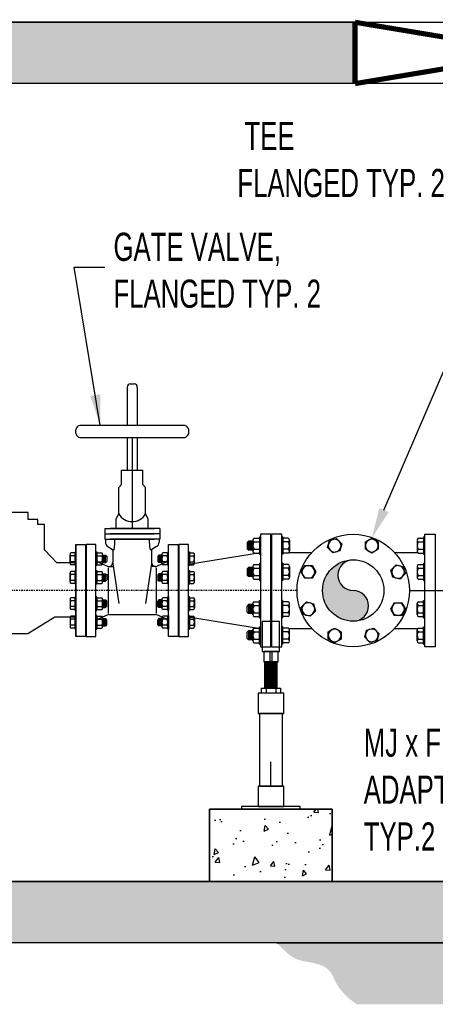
# Model space of a CAD drawing. Header units: inches. Extents: x -116 to 771, y -37 to 412.
# Tile 17 of 25: x 490 to 530, y 190 to 286. Entities that reach past the tile are written whole.
import ezdxf

# ---------------------------------------------------------------- set-up
doc = ezdxf.new("R2010")
doc.units = ezdxf.units.IN
doc.header["$MEASUREMENT"] = 0
doc.linetypes.add('CENTER2', pattern=[1.125, 0.75, -0.125, 0.125, -0.125])
for name, color, linetype in [('ADJUSTABLE SUPPORT', 7, 'Continuous'), ('DIMENSION', 7, 'Continuous'), ('HATCH', 8, 'Continuous')]:
    doc.layers.add(name, color=color, linetype=linetype)
doc.styles.add('style1', font='techl___.ttf', dxfattribs={"width": 0.8, "height": 3})
doc.styles.add('TECHNICAL', font='techb___.ttf', dxfattribs={"width": 0.8})
doc.dimstyles.get("Standard").update_dxf_attribs({"dimtxt": 3, "dimasz": 0.25, "dimexe": 0.18, "dimexo": 0.0625, "dimgap": 0.09, "dimtad": 0, "dimtih": 1, "dimtoh": 1, "dimdec": 0, "dimzin": 0, "dimdsep": 46, "dimlunit": 4, "dimtxsty": 'TECHNICAL', "dimcen": 0.09, "dimadec": 0, "dimazin": 0, "dimtfac": 1, "dimtdec": 0, "dimtofl": 0, "dimtmove": 0, "dimatfit": 3, "dimfxl": 1, "dimtolj": 1, "dimtzin": 0, "dimarcsym": 0})

# ---------------------------------------------------------------- blocks, each defined once
blk = doc.blocks.new('*U36')
at = {"layer": 'DIMENSION'}
blk.add_lwpolyline([(-0.625, -0.361), (0, -0.722), (0.625, -0.361), (0.625, 0.361), (0, 0.722), (-0.625, 0.361)], close=True, dxfattribs=at)
blk.add_circle((0, 0), 0.625, dxfattribs=at)
blk = doc.blocks.new('*U37')
at = {"layer": 'DIMENSION', "color": 0, "linetype": 'ByBlock', "lineweight": -2, "transparency": 16777216}
blk.add_blockref('*U36', (565.667, 230.355), dxfattribs=at)
for p, rotation in [((569.302, 230.355), 315), ((563.096, 227.785), 45), ((571.873, 227.785), 270), ((563.096, 224.149), 90), ((571.873, 224.149), 225), ((565.667, 221.579), 135), ((569.302, 221.579), 180)]:
    blk.add_blockref('*U36', p, dxfattribs=dict(at, rotation=rotation))

msp = doc.modelspace()

# ---------------------------------------------------------------- hatches: boundary and pattern name
at = {"layer": 'DIMENSION'}
h = msp.add_hatch(color=256, dxfattribs=at)
h.dxf.hatch_style = 1
h.paths.add_polyline_path([(522.375, 233.111, 0.414214), (519.375, 230.111, 0.414214), (522.375, 227.111, 1), (522.375, 230.111, -1)])
at = {"layer": 'HATCH'}
h = msp.add_hatch(dxfattribs=at)
h.set_pattern_fill('AR-CONC', color=256, scale=0.5)
h.set_pattern_definition([(50, (0, 0), (3.586301, -0.31376), [0.375, -4.125]), (355, (0, 0), (-0.693757, 3.76096), [0.3, -3.3]), (100.45144, (0.299, -0.026), (2.892544, 3.4472), [0.3187, -3.50571]), (46.1842, (0, 1), (5.336207, -0.827596), [0.5625, -6.1875]), (96.6356, (0.4447, 0.931), (4.67331, 4.870593), [0.47805, -5.25857]), (351.1842, (0, 1), (4.67331, 4.870593), [0.45, -4.95]), (21, (0.5, 0.75), (2.984535, -2.013094), [0.375, -4.125]), (326, (0.5, 0.75), (1.216577, 3.62575), [0.3, -3.3]), (71.45144, (0.7487, 0.5822), (4.201112, 1.612656), [0.3187, -3.50571]), (37.5, (0, 0), (0.0607993, 1.6644693), [0, -3.26, 0, -3.35, 0, -3.3125]), (7.5, (0, 0), (1.3153477, 1.9720586), [0, -1.91, 0, -3.185, 0, -1.2625]), (327.5, (-1.115, 0), (2.6691122, -0.1127744), [0, -1.25, 0, -3.9, 0, -5.175]), (317.5, (-1.615, 0), (2.915931, 0.500525), [0, -1.625, 0, -2.59, 0, -3.675])])
h.paths.add_polyline_path([(564.552, 285.661), (558.552, 285.661), (558.552, 279.661), (558.552, 201.661), (414.552, 201.661), (414.552, 279.661), (522.552, 279.661), (522.552, 285.661), (408.552, 285.661), (408.552, 195.661), (564.552, 195.661)])
h = msp.add_hatch(dxfattribs=at)
h.set_pattern_fill('AR-CONC', color=256, scale=0.75, angle=30)
h.set_pattern_definition([(80, (-7.8556, 3e-14), (4.894062, 2.28214), [0.5625, -6.1875]), (25, (-7.8556, 3e-14), (-3.721937, 4.365314), [0.45, -4.95]), (130.4514, (-7.4477, 0.19), (1.172125, 6.64745), [0.47805, -5.258566]), (76.1842, (-8.6056, 1.299), (7.55263, 2.927076), [0.84375, -9.28125]), (126.6356, (-7.976, 1.543), (2.41786, 9.83207), [0.71708, -7.88785]), (21.1842, (-8.6056, 1.299), (2.41786, 9.83207), [0.675, -7.425]), (51, (-7.7685, 1.3493), (5.386846, -0.376685), [0.5625, -6.1875]), (356, (-7.7685, 1.3493), (-1.138933, 5.62242), [0.45, -4.95]), (101.4514, (-7.3196, 1.318), (4.247913, 5.245735), [0.47805, -5.258566]), (67.5, (-7.8556, 3e-14), (-1.1693714, 2.2078085), [0, -4.89, 0, -5.025, 0, -4.96875]), (37.5, (-7.8556, 3e-14), (0.229643, 3.54829), [0, -2.865, 0, -4.7775, 0, -1.89375]), (357.5, (-9.304, -0.8362), (3.551859, 1.855336), [0, -1.875, 0, -5.85, 0, -7.7625]), (347.5, (-9.9535, -1.2112), (3.412512, 2.83715), [0, -2.4375, 0, -3.885, 0, -5.5125])])
h.paths.add_polyline_path([(449.071, 201.661), (449.071, 208.734), (437.071, 208.734), (437.071, 201.661)])
h.paths.add_polyline_path([(508.323, 208.734), (508.323, 201.661), (520.323, 201.661), (520.323, 208.734)])
h = msp.add_hatch(dxfattribs=at)
h.set_pattern_fill('GRAVEL', color=256, scale=2.5, angle=30)
h.set_pattern_definition([(258.012788, (0.30885, 3.06506), (-6.070508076, -29.485571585), [0.33634, -33.29772]), (214.96974, (0.23899, 2.73606), (24.730762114, 17.16506351), [0.57717, -57.139812]), (162.510447, (-0.23397, 2.40526), (35.400635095, -11.315698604), [0.40697, -40.2900815]), (297.27369, (-0.76585, 1.37649), (-22.83493649, 44.55127019), [0.525595, -52.033895]), (322.833654, (-0.525, 0.90933), (-25.825317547, 19.730762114), [0.5153875, -51.023433]), (27.27369, (-0.1143, 0.59796), (-44.55127019, -22.83493649), [0.525595, -52.033895]), (67.69424, (0.35287, 0.83881), (-15.645825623, -37.900635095), [0.6950725, -68.812121]), (102.255328, (0.61668, 1.481875), (-12.344555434, 56.381397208), [0.65622, -64.965804]), (151.429566, (0.47739, 2.12314), (-33.570508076, 18.145825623), [0.527375, -52.210183]), (205.23636, (0.01423, 2.37535), (25.065698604, 11.58493649), [0.60208, -29.501906]), (252.397438, (-0.530385, 2.11865), (-12.230762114, -38.815698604), [0.77862, -77.0834375]), (168.814075, (1.39006, 2.59234), (-22.65544457, 4.24038106), [0.2657525, -26.309612]), (201.469234, (1.12936, 2.6439), (30.645825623, 11.91987298), [0.5055925, -50.053779]), (255, (0.6588, 2.4588), (1.25, -2.1650635), [0.353552, -3.181981]), (233.19859, (0.3573, 2.63115), (8.32531755, 10.58012702), [0.190395, -18.849038]), (321.80141, (0.24324, 2.4787), (-5.9150635, 5.24519053), [0.269257, -13.193655]), (60.96376, (0.45484, 2.3122), (3.99519053, 8.08012702), [0.437323, -14.140057]), (191.56505, (0.6671, 2.69455), (5.580127, 0.3349365), [0.316228, -7.589467]), (46.38954, (-1.0125, 1.7537), (17.900635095, 18.99519053), [0.443, -43.857113]), (100.346176, (-0.70694, 2.07445), (5.08974596, -28.815698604), [0.3716525, -36.793519]), (323.19859, (0.4171, 3.12756), (-10.58012702, 8.32531755), [0.380788, -18.658645]), (13.61046, (0.722, 2.89945), (-25.400635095, -6.00480947), [0.443, -43.857113]), (9.443955, (-0.2375, 0.41136), (-13.32531755, -1.91987298), [0.4272, -20.932809]), (324.77514, (0.18391, 0.48146), (-24.575317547, 17.565698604), [0.357945, -35.436608]), (96.80141, (1.68875, 0.975), (-1.91987298, 13.32531755), [0.380788, -18.658645]), (47.354025, (1.64365, 1.35311), (-23.145825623, -24.910254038), [0.4190775, -41.488559]), (99.443955, (0.62787, 0.3625), (1.91987298, -13.32531755), [0.2136, -21.146409]), (131.30993, (1.55885, 0.9), (-7.1650635, 7.41025404), [0.127475, -12.620074]), (195.96376, (1.4747, 0.99575), (7.7451905, 1.5849365), [0.515387, -9.792377]), (216.009006, (0.97918, 0.854), (20.400635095, 14.66506351), [0.477625, -47.284808]), (333.69007, (0.56734, 2.11734), (-4.6650635, 3.080127), [0.360555, -8.653323]), (23.157227, (0.89054, 1.95753), (39.306079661, 16.919872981), [0.629485, -62.318907]), (90.945396, (1.4693, 2.20508), (0.08974596, -20.15544457), [0.25739, -25.481685]), (120, (1.465, 2.4624), (-3.415064, 0.915064), [0.15, -2.35]), (150.256437, (0.89838, 0.89396), (17.41025404, -10.155444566), [0.34731, -34.3838]), (78.012788, (0.59683, 1.06627), (6.070508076, 29.485571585), [0.67268, -32.96138]), (30, (0.7365, 1.7243), (0.915064, 3.415064), [0.65, -1.85]), (355.304846, (1.29945, 2.04928), (30.400635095, -2.655444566), [0.395285, -39.133186]), (284.054604, (1.6934, 2.01692), (2.8349365, -9.91025404), [0.364005, -17.83627]), (237.645975, (1.78181, 1.66381), (-28.63620668, -45.400635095), [0.5926625, -58.673685]), (205.426079, (1.46465, 1.16316), (-29.395825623, -14.08493649), [0.6269975, -62.0726835])])
h.paths.add_polyline_path([(441.692, 193.004), (441.806, 193.149), (441.92, 193.295), (442.034, 193.448), (442.147, 193.615), (442.273, 193.8), (442.424, 194.011), (442.617, 194.253), (442.865, 194.533), (443.184, 194.857), (443.587, 195.231), (444.089, 195.661), (402.552, 195.661), (402.552, 189.661), (439.468, 189.661), (439.957, 189.974), (440.332, 190.297), (440.612, 190.623), (440.814, 190.948), (440.956, 191.265), (441.057, 191.567), (441.134, 191.848), (441.205, 192.102), (441.286, 192.326), (441.376, 192.522), (441.476, 192.697), (441.582, 192.855)])
h.paths.add_polyline_path([(486.079, 194.766), (486.856, 195.025), (487.635, 195.323), (488.413, 195.661), (459.164, 195.661), (460.047, 195.246), (460.907, 194.914), (461.742, 194.653), (462.55, 194.452), (463.328, 194.3), (464.074, 194.186), (464.787, 194.099), (465.464, 194.026), (466.104, 193.96), (466.711, 193.899), (467.289, 193.844), (467.842, 193.796), (468.375, 193.757), (468.893, 193.728), (469.399, 193.709), (469.899, 193.703), (470.395, 193.709), (470.889, 193.727), (471.377, 193.754), (471.86, 193.789), (472.336, 193.83), (472.804, 193.875), (473.263, 193.923), (473.712, 193.971), (474.15, 194.018), (474.582, 194.062), (475.013, 194.101), (475.448, 194.134), (475.893, 194.157), (476.352, 194.171), (476.83, 194.173), (477.334, 194.161), (477.866, 194.134), (478.427, 194.098), (479.015, 194.06), (479.63, 194.024), (480.269, 193.997), (480.931, 193.987), (481.615, 193.998), (482.321, 194.038), (483.045, 194.111), (483.786, 194.22), (484.541, 194.365), (485.306, 194.546)])
h.paths.add_polyline_path([(570.552, 195.661), (514.886, 195.661), (515.202, 195.356), (515.479, 195.087), (515.727, 194.851), (515.952, 194.647), (516.164, 194.472), (516.37, 194.322), (516.579, 194.196), (516.799, 194.091), (517.035, 194.004), (517.287, 193.932), (517.548, 193.87), (517.816, 193.816), (518.085, 193.767), (518.352, 193.717), (518.612, 193.664), (518.861, 193.604), (519.095, 193.533), (519.314, 193.45), (519.519, 193.35), (519.708, 193.232), (519.884, 193.093), (520.045, 192.929), (520.193, 192.74), (520.327, 192.52), (520.452, 192.27), (520.585, 191.987), (520.747, 191.674), (520.958, 191.331), (521.24, 190.957), (521.613, 190.554), (522.098, 190.122), (522.716, 189.661), (570.552, 189.661)])

# ---------------------------------------------------------------- linework, layer by layer
for p, q in [((500.563, 250.312), (500.938, 250.312)), ((500.75, 250.5), (500.75, 250.5)), ((500.25, 250), (500.25, 246.247)), ((501.25, 250), (501.25, 246.247)), ((500.25, 245.073), (500.25, 241.892)), ((500.75, 245.073), (500.75, 236.179)), ((501.25, 245.073), (501.25, 241.892)), ((499.704, 240.469), (499.704, 241.892)), ((499.704, 241.892), (501.797, 241.892)), ((501.797, 240.469), (501.797, 241.892)), ((499.439, 240.175), (499.704, 240.469)), ((499.439, 237.594), (499.439, 240.175)), ((502.062, 240.175), (501.797, 240.469)), ((502.062, 237.594), (502.062, 240.175)), ((499.188, 237.119), (499.439, 237.594)), ((499.188, 236.179), (499.188, 237.119)), ((502.313, 237.119), (502.062, 237.594)), ((502.313, 236.179), (502.313, 237.119)), ((498.057, 236.179), (502.897, 236.179)), ((498.057, 236.179), (498.057, 235.129)), ((503.444, 236.179), (498.604, 236.179)), ((503.444, 236.179), (503.444, 235.129)), ((498.057, 235.654), (502.897, 235.654)), ((498.057, 235.129), (502.897, 235.129)), ((498.125, 235.129), (498.125, 234.836)), ((503.444, 235.654), (498.604, 235.654)), ((503.444, 235.129), (498.604, 235.129)), ((503.376, 235.129), (503.376, 234.836)), ((512.117, 234.937), (511.981, 234.802)), ((512.117, 234.062), (512.117, 234.937)), ((512.168, 234.13), (512.168, 234.87)), ((512.219, 234.062), (512.219, 234.937)), ((512.269, 234.13), (512.269, 234.87)), ((512.32, 234.062), (512.32, 234.937)), ((512.371, 234.13), (512.371, 234.87)), ((512.422, 234.062), (512.422, 234.937)), ((512.473, 234.13), (512.473, 234.87)), ((512.524, 234.062), (512.524, 234.937)), ((498.362, 234.411), (498.928, 234.06)), ((498.848, 234.11), (498.848, 232.704)), ((503.139, 234.411), (502.573, 234.06)), ((502.653, 234.11), (502.653, 232.704)), ((511.981, 234.802), (511.981, 234.198)), ((512.117, 234.062), (511.981, 234.198)), ((494.667, 232.773), (494.667, 233.647)), ((495.162, 233.793), (494.746, 233.793)), ((495.162, 233.502), (494.746, 233.502)), ((495.162, 232.627), (495.162, 233.793)), ((497.277, 232.629), (497.277, 233.795)), ((497.277, 232.775), (497.277, 233.649)), ((497.356, 233.795), (497.771, 233.795)), ((497.356, 233.503), (497.771, 233.503)), ((497.85, 232.775), (497.85, 233.649)), ((497.85, 233.573), (498.139, 233.573, -1.608)), ((497.887, 232.85, -1.608), (497.887, 233.573, -1.608)), ((497.929, 232.907, -1.608), (497.929, 233.517, -1.608)), ((497.971, 232.85, -1.608), (497.971, 233.573, -1.608)), ((498.013, 232.907, -1.608), (498.013, 233.517, -1.608)), ((498.055, 232.85, -1.608), (498.055, 233.573, -1.608)), ((498.097, 232.907, -1.608), (498.097, 233.517, -1.608)), ((498.139, 233.573, -1.608), (498.251, 233.461, -1.608)), ((498.139, 232.85, -1.608), (498.139, 233.573, -1.608)), ((498.139, 232.85, -1.608), (498.251, 232.963, -1.608)), ((498.251, 233.461, -1.608), (498.251, 232.963, -1.608)), ((503.362, 233.573, -1.608), (503.25, 233.461, -1.608)), ((503.25, 233.461, -1.608), (503.25, 232.963, -1.608)), ((503.362, 232.85, -1.608), (503.25, 232.963, -1.608)), ((503.651, 233.573), (503.362, 233.573, -1.608)), ((503.362, 232.85, -1.608), (503.362, 233.573, -1.608)), ((503.404, 232.907, -1.608), (503.404, 233.517, -1.608)), ((503.446, 232.85, -1.608), (503.446, 233.573, -1.608)), ((503.488, 232.907, -1.608), (503.488, 233.517, -1.608)), ((503.53, 232.85, -1.608), (503.53, 233.573, -1.608)), ((503.572, 232.907, -1.608), (503.572, 233.517, -1.608)), ((503.614, 232.85, -1.608), (503.614, 233.573, -1.608)), ((503.651, 232.775), (503.651, 233.649)), ((504.145, 233.795), (503.73, 233.795)), ((504.145, 233.503), (503.73, 233.503)), ((504.224, 232.629), (504.224, 233.795)), ((504.224, 232.775), (504.224, 233.649)), ((506.339, 233.793), (506.755, 233.793)), ((506.339, 232.627), (506.339, 233.793)), ((506.339, 233.502), (506.755, 233.502)), ((506.834, 232.773), (506.834, 233.647)), ((495.162, 232.919), (494.746, 232.919)), ((495.162, 232.627), (494.746, 232.627)), ((495.162, 231.976), (494.746, 231.976)), ((495.162, 230.81), (495.162, 231.976)), ((497.277, 230.812), (497.277, 231.978)), ((497.356, 232.92), (497.771, 232.92)), ((497.356, 232.629), (497.771, 232.629)), ((497.356, 231.978), (497.771, 231.978)), ((497.361, 232.908), (498.324, 232.491)), ((497.85, 232.85), (498.139, 232.85, -1.608)), ((498.402, 232.329), (498.402, 227.89)), ((498.473, 232.46), (498.886, 232.458)), ((498.848, 232.704), (499.447, 228.843)), ((502.653, 232.704), (502.054, 228.843)), ((503.028, 232.46), (502.615, 232.458)), ((503.099, 232.329), (503.099, 227.89)), ((504.14, 232.908), (503.177, 232.491)), ((503.651, 232.85), (503.362, 232.85, -1.608)), ((504.145, 232.92), (503.73, 232.92)), ((504.145, 232.629), (503.73, 232.629)), ((504.145, 231.978), (503.73, 231.978)), ((504.224, 230.812), (504.224, 231.978)), ((506.339, 232.919), (506.755, 232.919)), ((506.339, 232.627), (506.755, 232.627)), ((506.339, 231.976), (506.755, 231.976)), ((506.339, 230.81), (506.339, 231.976)), ((512.117, 232.367), (511.981, 232.231)), ((511.981, 232.231), (511.981, 231.627)), ((512.117, 231.492), (512.117, 232.367)), ((512.168, 231.559), (512.168, 232.299)), ((512.219, 231.492), (512.219, 232.367)), ((512.269, 231.559), (512.269, 232.299)), ((512.32, 231.492), (512.32, 232.367)), ((512.371, 231.559), (512.371, 232.299)), ((512.422, 231.492), (512.422, 232.367)), ((512.473, 231.559), (512.473, 232.299)), ((512.524, 231.492), (512.524, 232.367)), ((494.667, 230.955), (494.667, 231.83)), ((495.162, 231.684), (494.746, 231.684)), ((495.162, 231.101), (494.746, 231.101)), ((497.277, 230.957), (497.277, 231.832)), ((497.356, 231.686), (497.771, 231.686)), ((497.356, 231.103), (497.771, 231.103)), ((497.85, 230.957), (497.85, 231.832)), ((497.85, 231.756), (498.139, 231.756, -1.608)), ((497.85, 231.033), (498.139, 231.033, -1.608)), ((497.887, 231.033, -1.608), (497.887, 231.756, -1.608)), ((497.929, 231.089, -1.608), (497.929, 231.7, -1.608)), ((497.971, 231.033, -1.608), (497.971, 231.756, -1.608)), ((498.013, 231.089, -1.608), (498.013, 231.7, -1.608)), ((498.055, 231.033, -1.608), (498.055, 231.756, -1.608)), ((498.097, 231.089, -1.608), (498.097, 231.7, -1.608)), ((498.139, 231.756, -1.608), (498.251, 231.644, -1.608)), ((498.139, 231.033, -1.608), (498.139, 231.756, -1.608)), ((498.139, 231.033, -1.608), (498.251, 231.145, -1.608)), ((498.251, 231.644, -1.608), (498.251, 231.145, -1.608)), ((503.362, 231.756, -1.608), (503.25, 231.644, -1.608)), ((503.25, 231.644, -1.608), (503.25, 231.145, -1.608)), ((503.362, 231.033, -1.608), (503.25, 231.145, -1.608)), ((503.651, 231.756), (503.362, 231.756, -1.608)), ((503.362, 231.033, -1.608), (503.362, 231.756, -1.608)), ((503.651, 231.033), (503.362, 231.033, -1.608)), ((503.404, 231.089, -1.608), (503.404, 231.7, -1.608)), ((503.446, 231.033, -1.608), (503.446, 231.756, -1.608)), ((503.488, 231.089, -1.608), (503.488, 231.7, -1.608)), ((503.53, 231.033, -1.608), (503.53, 231.756, -1.608)), ((503.572, 231.089, -1.608), (503.572, 231.7, -1.608)), ((503.614, 231.033, -1.608), (503.614, 231.756, -1.608)), ((503.651, 230.957), (503.651, 231.832)), ((504.145, 231.686), (503.73, 231.686)), ((504.145, 231.103), (503.73, 231.103)), ((504.224, 230.957), (504.224, 231.832)), ((506.339, 231.684), (506.755, 231.684)), ((506.339, 231.101), (506.755, 231.101)), ((506.834, 230.955), (506.834, 231.83)), ((512.117, 231.492), (511.981, 231.627)), ((495.162, 230.81), (494.746, 230.81)), ((497.356, 230.812), (497.771, 230.812)), ((504.145, 230.812), (503.73, 230.812)), ((506.339, 230.81), (506.755, 230.81)), ((494.667, 229.264), (494.667, 228.389)), ((495.162, 229.409), (494.746, 229.409)), ((495.162, 229.118), (494.746, 229.118)), ((495.162, 229.409), (495.162, 228.243)), ((497.277, 229.408), (497.277, 228.241)), ((497.277, 229.262), (497.277, 228.387)), ((497.356, 229.408), (497.771, 229.408)), ((497.356, 229.116), (497.771, 229.116)), ((497.85, 229.262), (497.85, 228.387)), ((497.85, 229.186), (498.139, 229.186, -1.608)), ((497.887, 229.186, -1.608), (497.887, 228.463, -1.608)), ((497.929, 229.13, -1.608), (497.929, 228.519, -1.608)), ((497.971, 229.186, -1.608), (497.971, 228.463, -1.608)), ((498.013, 229.13, -1.608), (498.013, 228.519, -1.608)), ((498.055, 229.186, -1.608), (498.055, 228.463, -1.608)), ((498.097, 229.13, -1.608), (498.097, 228.519, -1.608)), ((498.139, 229.186, -1.608), (498.251, 229.074, -1.608)), ((498.139, 229.186, -1.608), (498.139, 228.463, -1.608)), ((503.362, 229.186, -1.608), (503.25, 229.074, -1.608)), ((503.651, 229.186), (503.362, 229.186, -1.608)), ((503.362, 229.186, -1.608), (503.362, 228.463, -1.608)), ((503.404, 229.13, -1.608), (503.404, 228.519, -1.608)), ((503.446, 229.186, -1.608), (503.446, 228.463, -1.608)), ((503.488, 229.13, -1.608), (503.488, 228.519, -1.608)), ((503.53, 229.186, -1.608), (503.53, 228.463, -1.608)), ((503.572, 229.13, -1.608), (503.572, 228.519, -1.608)), ((503.614, 229.186, -1.608), (503.614, 228.463, -1.608)), ((503.651, 229.262), (503.651, 228.387)), ((504.145, 229.408), (503.73, 229.408)), ((504.145, 229.116), (503.73, 229.116)), ((504.224, 229.408), (504.224, 228.241)), ((504.224, 229.262), (504.224, 228.387)), ((506.339, 229.409), (506.755, 229.409)), ((506.339, 229.409), (506.339, 228.243)), ((506.339, 229.118), (506.755, 229.118)), ((506.834, 229.264), (506.834, 228.389)), ((495.162, 228.535), (494.746, 228.535)), ((495.162, 228.243), (494.746, 228.243)), ((497.356, 228.533), (497.771, 228.533)), ((497.356, 228.241), (497.771, 228.241)), ((497.85, 228.463), (498.139, 228.463, -1.608)), ((498.139, 228.463, -1.608), (498.251, 228.575, -1.608)), ((498.251, 228.575, -1.608), (498.251, 229.074, -1.608)), ((503.25, 228.575, -1.608), (503.25, 229.074, -1.608)), ((503.362, 228.463, -1.608), (503.25, 228.575, -1.608)), ((503.651, 228.463), (503.362, 228.463, -1.608)), ((504.145, 228.533), (503.73, 228.533)), ((504.145, 228.241), (503.73, 228.241)), ((506.339, 228.535), (506.755, 228.535)), ((506.339, 228.243), (506.755, 228.243)), ((512.117, 228.731), (511.981, 228.596)), ((511.981, 227.992), (511.981, 228.596)), ((512.117, 228.731), (512.117, 227.856)), ((512.168, 228.663), (512.168, 227.924)), ((512.219, 228.731), (512.219, 227.856)), ((512.269, 228.663), (512.269, 227.924)), ((512.32, 228.731), (512.32, 227.856)), ((512.371, 228.663), (512.371, 227.924)), ((512.422, 228.731), (512.422, 227.856)), ((512.473, 228.663), (512.473, 227.924)), ((512.524, 228.731), (512.524, 227.856)), ((494.667, 227.446), (494.667, 226.572)), ((495.162, 227.592), (494.746, 227.592)), ((495.162, 227.301), (494.746, 227.301)), ((495.162, 227.592), (495.162, 226.426)), ((497.277, 227.59), (497.277, 226.424)), ((497.277, 227.445), (497.277, 226.57)), ((497.356, 227.59), (497.771, 227.59)), ((497.356, 227.299), (497.771, 227.299)), ((497.361, 227.311), (498.328, 227.73)), ((497.85, 227.445), (497.85, 226.57)), ((497.85, 227.369), (498.139, 227.369, -1.608)), ((497.887, 227.369, -1.608), (497.887, 226.646, -1.608)), ((497.929, 227.313, -1.608), (497.929, 226.702, -1.608)), ((497.971, 227.369, -1.608), (497.971, 226.646, -1.608)), ((498.013, 227.313, -1.608), (498.013, 226.702, -1.608)), ((498.055, 227.369, -1.608), (498.055, 226.646, -1.608)), ((498.097, 227.313, -1.608), (498.097, 226.702, -1.608)), ((498.139, 227.369, -1.608), (498.251, 227.257, -1.608)), ((498.139, 227.369, -1.608), (498.139, 226.646, -1.608)), ((498.251, 226.758, -1.608), (498.251, 227.257, -1.608)), ((498.477, 227.761), (503.024, 227.761)), ((504.14, 227.311), (503.173, 227.73)), ((503.362, 227.369, -1.608), (503.25, 227.257, -1.608)), ((503.25, 226.758, -1.608), (503.25, 227.257, -1.608)), ((503.651, 227.369), (503.362, 227.369, -1.608)), ((503.362, 227.369, -1.608), (503.362, 226.646, -1.608)), ((503.404, 227.313, -1.608), (503.404, 226.702, -1.608)), ((503.446, 227.369, -1.608), (503.446, 226.646, -1.608)), ((503.488, 227.313, -1.608), (503.488, 226.702, -1.608)), ((503.53, 227.369, -1.608), (503.53, 226.646, -1.608)), ((503.572, 227.313, -1.608), (503.572, 226.702, -1.608)), ((503.614, 227.369, -1.608), (503.614, 226.646, -1.608)), ((503.651, 227.445), (503.651, 226.57)), ((504.145, 227.59), (503.73, 227.59)), ((504.145, 227.299), (503.73, 227.299)), ((504.224, 227.59), (504.224, 226.424)), ((504.224, 227.445), (504.224, 226.57)), ((506.339, 227.592), (506.755, 227.592)), ((506.339, 227.592), (506.339, 226.426)), ((506.339, 227.301), (506.755, 227.301)), ((506.834, 227.446), (506.834, 226.572)), ((512.117, 227.856), (511.981, 227.992)), ((495.162, 226.718), (494.746, 226.718)), ((495.162, 226.426), (494.746, 226.426)), ((497.356, 226.716), (497.771, 226.716)), ((497.356, 226.424), (497.771, 226.424)), ((497.85, 226.646), (498.139, 226.646, -1.608)), ((498.139, 226.646, -1.608), (498.251, 226.758, -1.608)), ((503.362, 226.646, -1.608), (503.25, 226.758, -1.608)), ((503.651, 226.646), (503.362, 226.646, -1.608)), ((504.145, 226.716), (503.73, 226.716)), ((504.145, 226.424), (503.73, 226.424)), ((506.339, 226.718), (506.755, 226.718)), ((506.339, 226.426), (506.755, 226.426)), ((512.117, 226.16), (511.981, 226.025)), ((511.981, 225.421), (511.981, 226.025)), ((512.117, 225.285), (511.981, 225.421)), ((512.117, 226.16), (512.117, 225.285)), ((512.168, 226.093), (512.168, 225.353)), ((512.219, 226.16), (512.219, 225.285)), ((512.269, 226.093), (512.269, 225.353)), ((512.32, 226.16), (512.32, 225.285)), ((512.371, 226.093), (512.371, 225.353)), ((512.422, 226.16), (512.422, 225.285)), ((512.473, 226.093), (512.473, 225.353)), ((512.524, 226.16), (512.524, 225.285))]:
    msp.add_line(p, q)
at = {"linetype": 'CENTER2', "ltscale": 0.25}
msp.add_line((516.875, 230.111), (440.518, 230.111), dxfattribs=at)
for points in [[(408.552, 285.661), (564.552, 285.661), (564.552, 195.661), (408.552, 195.661)], [(414.552, 201.661), (558.552, 201.661), (558.552, 279.661), (414.552, 279.661)], [(495.248, 234.611), (496.188, 234.611), (496.188, 225.611), (495.248, 225.611)], [(496.25, 225.61), (497.19, 225.61), (497.19, 234.61), (496.25, 234.61)], [(505.25, 225.61), (504.31, 225.61), (504.31, 234.61), (505.25, 234.61)], [(506.253, 234.611), (505.313, 234.611), (505.313, 225.611), (506.253, 225.611)], [(495.162, 232.544), (495.248, 232.544), (495.248, 233.877), (495.162, 233.877)], [(497.277, 232.545), (497.19, 232.545), (497.19, 233.878), (497.277, 233.878)], [(504.224, 232.545), (504.31, 232.545), (504.31, 233.878), (504.224, 233.878)], [(506.339, 232.544), (506.253, 232.544), (506.253, 233.877), (506.339, 233.877)], [(495.162, 230.726), (495.248, 230.726), (495.248, 232.059), (495.162, 232.059)], [(497.277, 230.728), (497.19, 230.728), (497.19, 232.061), (497.277, 232.061)], [(504.224, 230.728), (504.31, 230.728), (504.31, 232.061), (504.224, 232.061)], [(506.339, 230.726), (506.253, 230.726), (506.253, 232.059), (506.339, 232.059)], [(495.162, 229.493), (495.248, 229.493), (495.248, 228.16), (495.162, 228.16)], [(497.277, 229.491), (497.19, 229.491), (497.19, 228.158), (497.277, 228.158)], [(504.224, 229.491), (504.31, 229.491), (504.31, 228.158), (504.224, 228.158)], [(506.339, 229.493), (506.253, 229.493), (506.253, 228.16), (506.339, 228.16)], [(495.162, 227.676), (495.248, 227.676), (495.248, 226.343), (495.162, 226.343)], [(497.277, 227.674), (497.19, 227.674), (497.19, 226.341), (497.277, 226.341)], [(504.224, 227.674), (504.31, 227.674), (504.31, 226.341), (504.224, 226.341)], [(506.339, 227.676), (506.253, 227.676), (506.253, 226.343), (506.339, 226.343)], [(508.323, 208.734), (520.323, 208.734), (520.323, 201.661), (508.323, 201.661)]]:
    msp.add_lwpolyline(points, close=True)
msp.add_lwpolyline([(495.714, 245.073), (505.787, 245.073, 0.414214), (506.287, 245.573), (506.287, 245.747, 0.414214), (505.787, 246.247), (495.714, 246.247, 0.414214), (495.214, 245.747), (495.214, 245.573, 0.414214)], format="xyb", close=True)
for points in [[(498.928, 234.06), (498.95, 234.086), (498.972, 234.128), (498.992, 234.195), (499.01, 234.293), (499.025, 234.428), (499.036, 234.608), (499.043, 234.839), (499.046, 235.129)], [(502.573, 234.06), (502.551, 234.086), (502.529, 234.128), (502.509, 234.195), (502.491, 234.293), (502.476, 234.428), (502.465, 234.608), (502.457, 234.839), (502.455, 235.129)]]:
    msp.add_lwpolyline(points)
for centre, radius, start, end in [((500.563, 250), 0.312, 90, 180), ((500.938, 250), 0.312, 0, 90), ((500.75, 238.375), 1.527, 210.7887, 329.2113), ((498.625, 234.836), 0.5, 180, 238.24223), ((502.876, 234.836), 0.5, 301.75777, 0), ((494.841, 233.647), 0.174, 123.03029, 236.96971), ((495.244, 233.21), 0.577, 149.64133, 210.35867), ((497.44, 233.146), 0.25, 180, 251.54953), ((497.45, 233.649), 0.174, 123.03029, 236.96971), ((497.853, 233.212), 0.577, 149.64133, 210.35867), ((497.676, 233.649), 0.174, 303.03029, 56.96971), ((497.273, 233.212), 0.577, 329.64133, 30.35867), ((503.824, 233.649), 0.174, 123.03029, 236.96971), ((504.227, 233.212), 0.577, 149.64133, 210.35867), ((504.06, 233.146), 0.25, 288.45047, 0), ((504.05, 233.649), 0.174, 303.03029, 56.96971), ((503.647, 233.212), 0.577, 329.64133, 30.35867), ((506.66, 233.647), 0.174, 303.03029, 56.96971), ((506.257, 233.21), 0.577, 329.64133, 30.35867), ((494.841, 232.773), 0.174, 123.03029, 236.96971), ((494.841, 231.83), 0.174, 123.03029, 236.96971), ((497.45, 232.775), 0.174, 123.03029, 236.96971), ((497.45, 231.832), 0.174, 123.03029, 236.96971), ((497.676, 232.775), 0.174, 303.03029, 56.96971), ((497.676, 231.832), 0.174, 303.03029, 56.96971), ((498.473, 232.835), 0.375, 246.54053, 0), ((503.028, 232.835), 0.375, 180, 293.45947), ((503.824, 232.775), 0.174, 123.03029, 236.96971), ((503.824, 231.832), 0.174, 123.03029, 236.96971), ((504.05, 232.775), 0.174, 303.03029, 56.96971), ((504.05, 231.832), 0.174, 303.03029, 56.96971), ((506.66, 232.773), 0.174, 303.03029, 56.96971), ((506.66, 231.83), 0.174, 303.03029, 56.96971), ((495.244, 231.393), 0.577, 149.64133, 210.35867), ((494.841, 230.955), 0.174, 123.03029, 236.96971), ((497.853, 231.395), 0.577, 149.64133, 210.35867), ((497.45, 230.957), 0.174, 123.03029, 236.96971), ((497.273, 231.395), 0.577, 329.64133, 30.35867), ((497.676, 230.957), 0.174, 303.03029, 56.96971), ((504.227, 231.395), 0.577, 149.64133, 210.35867), ((503.824, 230.957), 0.174, 123.03029, 236.96971), ((503.647, 231.395), 0.577, 329.64133, 30.35867), ((504.05, 230.957), 0.174, 303.03029, 56.96971), ((506.257, 231.393), 0.577, 329.64133, 30.35867), ((506.66, 230.955), 0.174, 303.03029, 56.96971), ((494.841, 229.264), 0.174, 123.03029, 236.96971), ((495.244, 228.826), 0.577, 149.64133, 210.35867), ((497.45, 229.262), 0.174, 123.03029, 236.96971), ((497.853, 228.825), 0.577, 149.64133, 210.35867), ((497.676, 229.262), 0.174, 303.03029, 56.96971), ((497.273, 228.825), 0.577, 329.64133, 30.35867), ((503.824, 229.262), 0.174, 123.03029, 236.96971), ((504.227, 228.825), 0.577, 149.64133, 210.35867), ((504.05, 229.262), 0.174, 303.03029, 56.96971), ((503.647, 228.825), 0.577, 329.64133, 30.35867), ((506.66, 229.264), 0.174, 303.03029, 56.96971), ((506.257, 228.826), 0.577, 329.64133, 30.35867), ((494.841, 228.389), 0.174, 123.03029, 236.96971), ((497.45, 228.387), 0.174, 123.03029, 236.96971), ((497.676, 228.387), 0.174, 303.03029, 56.96971), ((503.824, 228.387), 0.174, 123.03029, 236.96971), ((504.05, 228.387), 0.174, 303.03029, 56.96971), ((506.66, 228.389), 0.174, 303.03029, 56.96971), ((494.841, 227.446), 0.174, 123.03029, 236.96971), ((495.244, 227.009), 0.577, 149.64133, 210.35867), ((497.44, 227.074), 0.25, 108.45047, 180), ((497.45, 227.445), 0.174, 123.03029, 236.96971), ((497.853, 227.007), 0.577, 149.64133, 210.35867), ((497.676, 227.445), 0.174, 303.03029, 56.96971), ((497.273, 227.007), 0.577, 329.64133, 30.35867), ((498.477, 227.386), 0.375, 90, 113.45947), ((503.024, 227.386), 0.375, 66.54053, 90), ((503.824, 227.445), 0.174, 123.03029, 236.96971), ((504.227, 227.007), 0.577, 149.64133, 210.35867), ((504.06, 227.074), 0.25, 0, 71.54953), ((504.05, 227.445), 0.174, 303.03029, 56.96971), ((503.647, 227.007), 0.577, 329.64133, 30.35867), ((506.66, 227.446), 0.174, 303.03029, 56.96971), ((506.257, 227.009), 0.577, 329.64133, 30.35867), ((494.841, 226.572), 0.174, 123.03029, 236.96971), ((497.45, 226.57), 0.174, 123.03029, 236.96971), ((497.676, 226.57), 0.174, 303.03029, 56.96971), ((503.824, 226.57), 0.174, 123.03029, 236.96971), ((504.05, 226.57), 0.174, 303.03029, 56.96971), ((506.66, 226.572), 0.174, 303.03029, 56.96971)]:
    msp.add_arc(centre, radius, start, end)
at = {"layer": 'ADJUSTABLE SUPPORT'}
for p, q in [((513.698, 223.022), (514.948, 223.022)), ((513.698, 222.905), (514.948, 222.905)), ((513.698, 222.789), (514.948, 222.789)), ((513.698, 222.673), (514.948, 222.673)), ((513.698, 222.557), (514.948, 222.557)), ((513.698, 222.44), (514.948, 222.44)), ((513.698, 222.324), (514.948, 222.324)), ((513.698, 222.208), (514.948, 222.208)), ((513.698, 222.092), (514.948, 222.092)), ((513.698, 221.975), (514.948, 221.975)), ((513.698, 221.859), (514.948, 221.859)), ((513.698, 221.743), (514.948, 221.743)), ((513.698, 221.627), (514.948, 221.627)), ((513.698, 221.51), (514.948, 221.51)), ((513.698, 221.394), (514.948, 221.394)), ((513.371, 220.58), (513.371, 220.08)), ((513.371, 220.58), (515.274, 220.58)), ((513.698, 221.278), (514.948, 221.278)), ((513.698, 221.162), (514.948, 221.162)), ((513.698, 221.045), (514.948, 221.045)), ((513.698, 220.929), (514.948, 220.929)), ((513.698, 220.813), (514.948, 220.813)), ((513.698, 220.697), (514.948, 220.697)), ((513.698, 220.58), (514.948, 220.58)), ((513.847, 220.58), (513.847, 220.08)), ((514.798, 220.58), (514.798, 220.08)), ((515.274, 220.58), (515.274, 220.08)), ((514.323, 210.984), (514.323, 213.371))]:
    msp.add_line(p, q, dxfattribs=at)
for points in [[(513.47, 224.144), (515.175, 224.144), (515.175, 227.076), (513.47, 227.076)], [(513.614, 223.138), (515.031, 223.138), (515.031, 224.144), (513.614, 224.144)], [(514.208, 223.138), (514.437, 223.138), (514.437, 224.144), (514.208, 224.144)], [(513.698, 220.58), (514.948, 220.58), (514.948, 223.138), (513.698, 223.138)], [(513.073, 218.08), (515.573, 218.08), (515.573, 220.08), (513.073, 220.08)], [(513.198, 210.984), (515.448, 210.984), (515.448, 218.08), (513.198, 218.08)], [(513.073, 208.984), (515.573, 208.984), (515.573, 210.984), (513.073, 210.984)], [(511.448, 208.734), (517.198, 208.734), (517.198, 208.984), (511.448, 208.984)]]:
    msp.add_lwpolyline(points, close=True, dxfattribs=at)
at = {"layer": 'ADJUSTABLE SUPPORT', "const_width": 0.01}
for points in [[(513.814, 223.08), (514.831, 223.08)], [(513.814, 222.963), (514.831, 222.963)], [(513.814, 222.847), (514.831, 222.847)], [(513.814, 222.731), (514.831, 222.731)], [(513.814, 222.615), (514.831, 222.615)], [(513.814, 222.498), (514.831, 222.498)], [(513.814, 222.382), (514.831, 222.382)], [(513.814, 222.266), (514.831, 222.266)], [(513.814, 222.15), (514.831, 222.15)], [(513.814, 222.033), (514.831, 222.033)], [(513.814, 221.917), (514.831, 221.917)], [(513.814, 221.801), (514.831, 221.801)], [(513.814, 221.685), (514.831, 221.685)], [(513.814, 221.569), (514.831, 221.569)], [(513.814, 221.452), (514.831, 221.452)], [(513.814, 221.336), (514.831, 221.336)], [(513.814, 221.22), (514.831, 221.22)], [(513.814, 221.104), (514.831, 221.104)], [(513.814, 220.987), (514.831, 220.987)], [(513.814, 220.871), (514.831, 220.871)], [(513.814, 220.755), (514.831, 220.755)], [(513.814, 220.639), (514.831, 220.639)]]:
    msp.add_lwpolyline(points, dxfattribs=at)
at = {"layer": 'DIMENSION'}
for p, q in [((512.563, 234.937), (512.117, 234.937)), ((512.563, 235.041), (512.563, 233.959)), ((512.563, 235.041), (512.563, 234.861)), ((512.666, 235.222), (513.188, 235.222)), ((512.666, 234.861), (513.188, 234.861)), ((513.188, 235.347), (513.313, 235.347)), ((513.188, 235.347), (513.188, 233.653)), ((515.5, 235.347), (515.375, 235.347)), ((515.5, 235.347), (515.5, 233.653)), ((516.022, 235.222), (515.5, 235.222)), ((516.022, 234.861), (515.5, 234.861)), ((516.125, 235.041), (516.125, 233.959)), ((516.125, 235.041), (516.125, 234.861)), ((528.625, 235.041), (528.625, 233.959)), ((528.625, 235.041), (528.625, 234.861)), ((528.729, 235.222), (529.25, 235.222)), ((528.729, 234.861), (529.25, 234.861)), ((529.25, 235.347), (529.375, 235.347)), ((529.25, 235.347), (529.25, 233.653)), ((495.248, 234.611), (495.248, 225.611)), ((512.563, 234.062), (512.117, 234.062)), ((512.666, 234.139), (513.188, 234.139)), ((516.022, 234.139), (515.5, 234.139)), ((528.729, 234.139), (529.25, 234.139)), ((506.253, 232.7), (513.313, 233.822)), ((512.666, 233.778), (513.188, 233.778)), ((513.188, 233.653), (513.313, 233.653)), ((515.5, 233.653), (515.375, 233.653)), ((516.022, 233.778), (515.5, 233.778)), ((516.075, 233.822), (518.316, 233.822)), ((526.435, 233.822), (528.676, 233.822)), ((528.729, 233.778), (529.25, 233.778)), ((529.25, 233.653), (529.375, 233.653)), ((512.563, 232.367), (512.117, 232.367)), ((512.563, 232.47), (512.563, 231.388)), ((512.563, 232.47), (512.563, 232.29)), ((512.666, 232.651), (513.188, 232.651)), ((512.666, 232.29), (513.188, 232.29)), ((513.188, 232.776), (513.313, 232.776)), ((513.188, 232.776), (513.188, 231.082)), ((515.5, 232.776), (515.375, 232.776)), ((515.5, 232.776), (515.5, 231.082)), ((516.022, 232.651), (515.5, 232.651)), ((516.022, 232.29), (515.5, 232.29)), ((516.125, 232.47), (516.125, 231.388)), ((516.125, 232.47), (516.125, 232.29)), ((528.625, 232.47), (528.625, 231.388)), ((528.625, 232.47), (528.625, 232.29)), ((528.729, 232.651), (529.25, 232.651)), ((528.729, 232.29), (529.25, 232.29)), ((529.25, 232.776), (529.375, 232.776)), ((529.25, 232.776), (529.25, 231.082)), ((512.563, 231.492), (512.117, 231.492)), ((512.666, 231.568), (513.188, 231.568)), ((512.666, 231.207), (513.188, 231.207)), ((513.188, 231.082), (513.313, 231.082)), ((515.5, 231.082), (515.375, 231.082)), ((516.022, 231.568), (515.5, 231.568)), ((516.022, 231.207), (515.5, 231.207)), ((528.729, 231.568), (529.25, 231.568)), ((528.729, 231.207), (529.25, 231.207)), ((529.25, 231.082), (529.375, 231.082)), ((527.875, 230.111), (537.896, 230.111)), ((513.188, 229.14), (513.313, 229.14)), ((513.188, 227.447), (513.188, 229.14)), ((515.5, 229.14), (515.375, 229.14)), ((515.5, 229.14), (515.375, 229.14)), ((515.5, 227.447), (515.5, 229.14)), ((515.5, 227.447), (515.5, 229.14)), ((529.25, 229.14), (529.375, 229.14)), ((529.25, 227.447), (529.25, 229.14)), ((529.25, 229.14), (529.375, 229.14)), ((529.25, 227.447), (529.25, 229.14)), ((512.563, 228.731), (512.117, 228.731)), ((512.563, 227.752), (512.563, 228.835)), ((512.666, 229.015), (513.188, 229.015)), ((512.666, 228.655), (513.188, 228.655)), ((516.022, 229.015), (515.5, 229.015)), ((516.022, 229.015), (515.5, 229.015)), ((516.022, 228.655), (515.5, 228.655)), ((516.022, 228.655), (515.5, 228.655)), ((516.125, 227.752), (516.125, 228.835)), ((516.125, 227.752), (516.125, 228.835)), ((528.625, 227.752), (528.625, 228.835)), ((528.625, 227.752), (528.625, 228.835)), ((528.729, 229.015), (529.25, 229.015)), ((528.729, 229.015), (529.25, 229.015)), ((528.729, 228.655), (529.25, 228.655)), ((528.729, 228.655), (529.25, 228.655)), ((506.253, 227.523), (513.313, 226.401)), ((512.563, 227.856), (512.117, 227.856)), ((512.563, 227.752), (512.563, 227.933)), ((512.666, 227.933), (513.188, 227.933)), ((512.666, 227.572), (513.188, 227.572)), ((513.188, 227.447), (513.313, 227.447)), ((515.5, 227.447), (515.375, 227.447)), ((515.5, 227.447), (515.375, 227.447)), ((516.022, 227.933), (515.5, 227.933)), ((516.022, 227.933), (515.5, 227.933)), ((516.022, 227.572), (515.5, 227.572)), ((516.022, 227.572), (515.5, 227.572)), ((516.125, 227.752), (516.125, 227.933)), ((516.125, 227.752), (516.125, 227.933)), ((528.625, 227.752), (528.625, 227.933)), ((528.625, 227.752), (528.625, 227.933)), ((528.729, 227.933), (529.25, 227.933)), ((528.729, 227.933), (529.25, 227.933)), ((528.729, 227.572), (529.25, 227.572)), ((528.729, 227.572), (529.25, 227.572)), ((529.25, 227.447), (529.375, 227.447)), ((529.25, 227.447), (529.375, 227.447)), ((512.563, 225.182), (512.563, 226.264)), ((512.666, 226.445), (513.188, 226.445)), ((513.188, 226.57), (513.313, 226.57)), ((513.188, 224.876), (513.188, 226.57)), ((515.5, 226.57), (515.375, 226.57)), ((515.5, 226.57), (515.375, 226.57)), ((515.5, 224.876), (515.5, 226.57)), ((515.5, 224.876), (515.5, 226.57)), ((516.022, 226.445), (515.5, 226.445)), ((516.022, 226.445), (515.5, 226.445)), ((516.075, 226.401), (518.316, 226.401)), ((516.125, 225.182), (516.125, 226.264)), ((516.125, 225.182), (516.125, 226.264)), ((526.435, 226.401), (528.676, 226.401)), ((528.625, 225.182), (528.625, 226.264)), ((528.625, 225.182), (528.625, 226.264)), ((528.729, 226.445), (529.25, 226.445)), ((528.729, 226.445), (529.25, 226.445)), ((529.25, 226.57), (529.375, 226.57)), ((529.25, 224.876), (529.25, 226.57)), ((529.25, 226.57), (529.375, 226.57)), ((529.25, 224.876), (529.25, 226.57)), ((512.563, 226.16), (512.117, 226.16)), ((512.563, 225.285), (512.117, 225.285)), ((512.563, 225.182), (512.563, 225.362)), ((512.666, 226.084), (513.188, 226.084)), ((512.666, 225.362), (513.188, 225.362)), ((516.022, 226.084), (515.5, 226.084)), ((516.022, 226.084), (515.5, 226.084)), ((516.022, 225.362), (515.5, 225.362)), ((516.022, 225.362), (515.5, 225.362)), ((516.125, 225.182), (516.125, 225.362)), ((516.125, 225.182), (516.125, 225.362)), ((528.625, 225.182), (528.625, 225.362)), ((528.625, 225.182), (528.625, 225.362)), ((528.729, 226.084), (529.25, 226.084)), ((528.729, 226.084), (529.25, 226.084)), ((528.729, 225.362), (529.25, 225.362)), ((528.729, 225.362), (529.25, 225.362)), ((512.666, 225.001), (513.188, 225.001)), ((513.188, 224.876), (513.313, 224.876)), ((515.5, 224.876), (515.375, 224.876)), ((515.5, 224.876), (515.375, 224.876)), ((516.022, 225.001), (515.5, 225.001)), ((516.022, 225.001), (515.5, 225.001)), ((528.729, 225.001), (529.25, 225.001)), ((528.729, 225.001), (529.25, 225.001)), ((529.25, 224.876), (529.375, 224.876)), ((529.25, 224.876), (529.375, 224.876))]:
    msp.add_line(p, q, dxfattribs=at)
at = {"layer": 'DIMENSION', "const_width": 0.5}
for points in [[(558.552, 285.661), (522.552, 279.661)], [(522.552, 285.661), (558.552, 279.661)]]:
    msp.add_lwpolyline(points, dxfattribs=at)
at = {"layer": 'DIMENSION'}
for points in [[(525.381, 237.976), (541.234, 274.755), (534.821, 274.755)], [(495.248, 232.829), (493.363, 232.829), (492.812, 233.412), (492.184, 234.077), (492.184, 234.077), (492.184, 236.552), (491.517, 236.552), (491.517, 237.038), (490.578, 237.038), (490.578, 237.75), (488.764, 237.75)], [(495.248, 227.52), (493.168, 227.52), (490.545, 225.869), (480.15, 225.869), (479.276, 225.869), (479.276, 226.646), (478.531, 226.646), (478.531, 227.423), (476.912, 227.423)]]:
    msp.add_lwpolyline(points, dxfattribs=at)
for points in [[(513.313, 224.611), (514.313, 224.611), (514.313, 235.611), (513.313, 235.611)], [(514.375, 224.611), (515.375, 224.611), (515.375, 235.611), (514.375, 235.611)], [(530.375, 224.611), (529.375, 224.611), (529.375, 235.611), (530.375, 235.611)]]:
    msp.add_lwpolyline(points, close=True, dxfattribs=at)
for radius in [5.5, 3]:
    msp.add_circle((522.375, 230.111), radius, dxfattribs=at)
for centre, radius, start, end in [((512.772, 235.041), 0.209, 120.37368, 239.62632), ((513.244, 234.5), 0.681, 148.02543, 211.97457), ((515.916, 235.041), 0.209, 300.37368, 59.62632), ((515.444, 234.5), 0.681, 328.02543, 31.97457), ((528.835, 235.041), 0.209, 120.37368, 239.62632), ((529.307, 234.5), 0.681, 148.02543, 211.97457), ((512.772, 233.959), 0.209, 120.37368, 239.62632), ((515.916, 233.959), 0.209, 300.37368, 59.62632), ((528.835, 233.959), 0.209, 120.37368, 239.62632), ((522.375, 231.611), 1.5, 90, 270), ((512.772, 232.47), 0.209, 120.37368, 239.62632), ((513.244, 231.929), 0.681, 148.02543, 211.97457), ((515.916, 232.47), 0.209, 300.37368, 59.62632), ((515.444, 231.929), 0.681, 328.02543, 31.97457), ((528.835, 232.47), 0.209, 120.37368, 239.62632), ((529.307, 231.929), 0.681, 148.02543, 211.97457), ((512.772, 231.388), 0.209, 120.37368, 239.62632), ((515.916, 231.388), 0.209, 300.37368, 59.62632), ((528.835, 231.388), 0.209, 120.37368, 239.62632), ((522.375, 228.611), 1.5, 270, 90), ((512.772, 228.835), 0.209, 120.37368, 239.62632), ((513.244, 228.294), 0.681, 148.02543, 211.97457), ((515.916, 228.835), 0.209, 300.37368, 59.62632), ((515.916, 228.835), 0.209, 300.37368, 59.62632), ((515.444, 228.294), 0.681, 328.02543, 31.97457), ((515.444, 228.294), 0.681, 328.02543, 31.97457), ((528.835, 228.835), 0.209, 120.37368, 239.62632), ((528.835, 228.835), 0.209, 120.37368, 239.62632), ((529.307, 228.294), 0.681, 148.02543, 211.97457), ((529.307, 228.294), 0.681, 148.02543, 211.97457), ((512.772, 227.752), 0.209, 120.37368, 239.62632), ((515.916, 227.752), 0.209, 300.37368, 59.62632), ((515.916, 227.752), 0.209, 300.37368, 59.62632), ((528.835, 227.752), 0.209, 120.37368, 239.62632), ((528.835, 227.752), 0.209, 120.37368, 239.62632), ((512.772, 226.264), 0.209, 120.37368, 239.62632), ((515.916, 226.264), 0.209, 300.37368, 59.62632), ((515.916, 226.264), 0.209, 300.37368, 59.62632), ((528.835, 226.264), 0.209, 120.37368, 239.62632), ((528.835, 226.264), 0.209, 120.37368, 239.62632), ((513.244, 225.723), 0.681, 148.02543, 211.97457), ((512.772, 225.182), 0.209, 120.37368, 239.62632), ((515.444, 225.723), 0.681, 328.02543, 31.97457), ((515.444, 225.723), 0.681, 328.02543, 31.97457), ((515.916, 225.182), 0.209, 300.37368, 59.62632), ((515.916, 225.182), 0.209, 300.37368, 59.62632), ((529.307, 225.723), 0.681, 148.02543, 211.97457), ((529.307, 225.723), 0.681, 148.02543, 211.97457), ((528.835, 225.182), 0.209, 120.37368, 239.62632), ((528.835, 225.182), 0.209, 120.37368, 239.62632)]:
    msp.add_arc(centre, radius, start, end, dxfattribs=at)
msp.add_solid([(525.84, 237.779), (524.193, 235.222), (524.922, 238.174)], dxfattribs=at)
at = {"layer": 'HATCH'}
for p, q in [((522.552, 285.661), (408.552, 285.661)), ((522.552, 279.661), (414.552, 279.661)), ((520.323, 208.734), (508.323, 208.734)), ((508.323, 208.734), (508.323, 201.661)), ((520.323, 201.661), (520.323, 208.734)), ((558.552, 201.661), (414.552, 201.661)), ((508.323, 201.661), (520.323, 201.661)), ((564.552, 195.661), (408.552, 195.661)), ((514.886, 195.661), (570.552, 195.661))]:
    msp.add_line(p, q, dxfattribs=at)
at = {"layer": 'HATCH', "const_width": 0.5}
msp.add_lwpolyline([(522.552, 279.661), (522.552, 285.661)], dxfattribs=at)

# ---------------------------------------------------------------- block references
at = {"layer": 'DIMENSION', "xscale": -1}
msp.add_blockref('*U37', (1089.86, 4.144), dxfattribs=at)

# ---------------------------------------------------------------- texts
at = {"layer": 'DIMENSION', "char_height": 2.75, "width": 205.02681, "attachment_point": 1, "style": 'style1'}
for s, insert in [(' TEE\\PFLANGED TYP. 2', (511.035, 275.908)), ('GATE VALVE,\\PFLANGED TYP. 2', (498.915, 265.086)), ('MJ x FLANGE\\PADAPTER\\PTYP.2', (523.402, 216.61))]:
    msp.add_mtext(s, dxfattribs=dict(at, insert=insert))

# ---------------------------------------------------------------- leaders
at = {"layer": 'DIMENSION', "annotation_type": 0, "has_hookline": 1, "hookline_direction": 0, "text_width": 24.364}
msp.add_leader([(497.624, 246.247), (495.081, 261.708), (498.081, 261.708)], dimstyle='Standard', override={"dimasz": 3}, dxfattribs=at)

doc.saveas('drawing.dxf')
